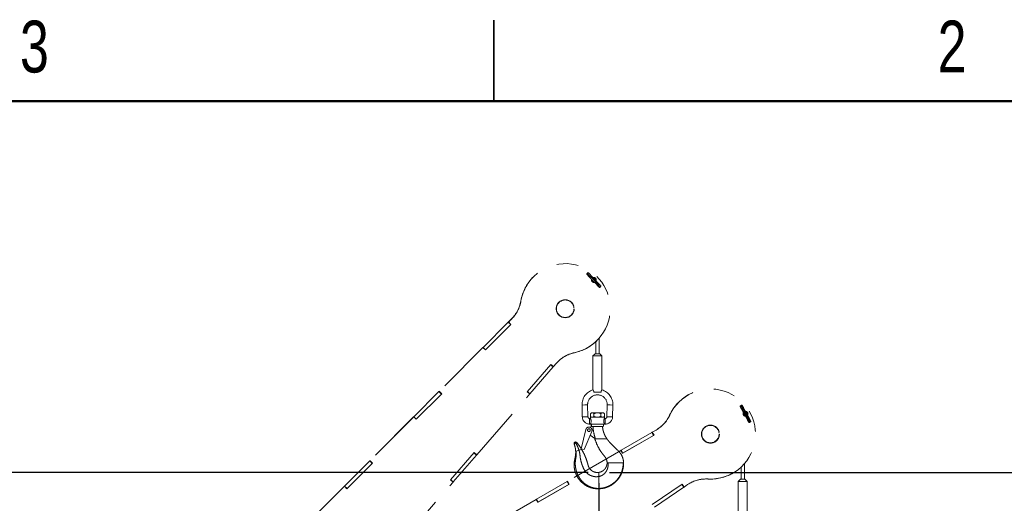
# Paper-space layout 'Sheet6' of a CAD drawing. Header units: inches. Extents: x 0.1 to 16.9, y 0.1 to 10.9.
# Tile 11 of 12: x 6.3 to 10.9, y 8.6 to 10.9. Entities that reach past the tile are written whole.
import ezdxf

# ---------------------------------------------------------------- set-up
doc = ezdxf.new("R2010")
doc.units = ezdxf.units.IN
doc.header["$MEASUREMENT"] = 0
doc.linetypes.add('PHANTOM', pattern=[0.5, 0.25, -0.05, 0.05, -0.05, 0.05, -0.05])
doc.layers.add('FORMAT', color=7, linetype='Continuous')
doc.styles.add('SLDTEXTSTYLE0', font='TXT', dxfattribs={"width": 0.75})
doc.dimstyles.new('SLDDIMSTYLE17', dxfattribs={"dimtxt": 0.104167, "dimasz": 0.13, "dimexe": 0, "dimexo": 0.0625, "dimgap": 0.026042, "dimtad": 0, "dimtih": 1, "dimtoh": 1, "dimdec": 0, "dimlfac": 12, "dimrnd": 1e-09, "dimzin": 12, "dimdsep": 46, "dimtxsty": 'SLDTEXTSTYLE0', "dimsah": 1, "dimcen": 0.09, "dimadec": 0, "dimazin": 3, "dimtfac": 1, "dimtdec": 0, "dimtofl": 0, "dimtmove": 0, "dimatfit": 3, "dimfxl": 1, "dimfrac": 2, "dimtolj": 1, "dimtzin": 12, "dimarcsym": 0})

# ---------------------------------------------------------------- blocks, each defined once
blk = doc.blocks.new('_D_98')
at = {"layer": 'FORMAT', "color": 7}
for p, q in [((8.9867, 8.7322), (8.9867, 2.8494)), ((6.9637, 3.1813), (6.9637, 2.8494)), ((7.812, 3.1266), (7.7803, 3.1266)), ((7.7803, 3.1266), (7.7803, 2.9611)), ((8.0429, 3.1266), (8.0746, 3.1266)), ((8.0746, 3.1266), (8.0746, 2.9611)), ((6.9637, 2.9744), (7.6927, 2.9744)), ((8.9867, 2.9744), (8.1622, 2.9744)), ((7.7803, 2.9611), (7.812, 2.9611)), ((8.0746, 2.9611), (8.0429, 2.9611))]:
    blk.add_line(p, q, dxfattribs=at)
for points in [[(6.9637, 2.9744), (7.0937, 2.9544), (7.0937, 2.9944)], [(8.9867, 2.9744), (8.8567, 2.9944), (8.8567, 2.9544)]]:
    blk.add_solid(points, dxfattribs=at)
at = {"layer": 'FORMAT', "color": 7, "char_height": 0.10417, "attachment_point": 1, "style": 'SLDTEXTSTYLE0'}
for s, insert in [('617', (7.812, 3.0954)), ('24', (7.8505, 2.9354))]:
    blk.add_mtext(s, dxfattribs=dict(at, insert=insert))
blk = doc.blocks.new('_D_102')
at = {"layer": 'FORMAT', "color": 7}
for p, q in [((9.0367, 8.7822), (12.7457, 8.7822)), ((12.6207, 8.7822), (12.6207, 6.4717)), ((12.4668, 6.4506), (12.4351, 6.4506)), ((12.4351, 6.4506), (12.4351, 6.2851)), ((12.7747, 6.4506), (12.8063, 6.4506)), ((12.8063, 6.4506), (12.8063, 6.2851)), ((12.4351, 6.2851), (12.4668, 6.2851)), ((12.8063, 6.2851), (12.7747, 6.2851)), ((12.6207, 3.4396), (12.6207, 6.1251)), ((7.1804, 3.4396), (12.7457, 3.4396))]:
    blk.add_line(p, q, dxfattribs=at)
for points in [[(12.6207, 8.7822), (12.6007, 8.6522), (12.6407, 8.6522)], [(12.6207, 3.4396), (12.6407, 3.5696), (12.6007, 3.5696)]]:
    blk.add_solid(points, dxfattribs=at)
at = {"layer": 'FORMAT', "color": 7, "char_height": 0.10417, "attachment_point": 1, "style": 'SLDTEXTSTYLE0'}
for s, insert in [('1628', (12.4668, 6.4194)), ('64', (12.5438, 6.2594))]:
    blk.add_mtext(s, dxfattribs=dict(at, insert=insert))
blk = doc.blocks.new('_D_106')
at = {"layer": 'FORMAT', "color": 7}
for p, q in [((8.9367, 8.7822), (4.1921, 8.7822)), ((4.3171, 8.7822), (4.3171, 6.975)), ((4.1631, 6.9538), (4.1314, 6.9538)), ((4.1314, 6.9538), (4.1314, 6.7883)), ((4.471, 6.9538), (4.5027, 6.9538)), ((4.5027, 6.9538), (4.5027, 6.7883)), ((4.1314, 6.7883), (4.1631, 6.7883)), ((4.5027, 6.7883), (4.471, 6.7883)), ((4.3171, 4.7417), (4.3171, 6.6283)), ((6.7523, 4.7417), (4.1921, 4.7417))]:
    blk.add_line(p, q, dxfattribs=at)
for points in [[(4.3171, 8.7822), (4.2971, 8.6522), (4.3371, 8.6522)], [(4.3171, 4.7417), (4.3371, 4.8717), (4.2971, 4.8717)]]:
    blk.add_solid(points, dxfattribs=at)
at = {"layer": 'FORMAT', "color": 7, "char_height": 0.10417, "attachment_point": 1, "style": 'SLDTEXTSTYLE0'}
for s, insert in [('1232', (4.1631, 6.9226)), ('48', (4.2401, 6.7626))]:
    blk.add_mtext(s, dxfattribs=dict(at, insert=insert))

psp = doc.layouts.new('Sheet6')

# ---------------------------------------------------------------- linework, layer by layer
at = {"color": 7, "linetype": 'Continuous', "lineweight": 25}
for p, q in [((8.5, 10.5), (8.5, 10.875)), ((8.5, 10.875), (8.5, 10.5))]:
    psp.add_line(p, q, dxfattribs=at)
at = {"color": 7, "linetype": 'Continuous', "lineweight": 50}
psp.add_line((0.5, 10.5), (16.5, 10.5), dxfattribs=at)
at = {"color": 7, "linetype": 'PHANTOM', "lineweight": 18}
for p, q in [((8.6845, 9.6879), (8.6841, 9.6876)), ((8.6255, 9.575), (8.6259, 9.5754)), ((8.5827, 9.4923), (8.5683, 9.4779)), ((8.583, 9.4926), (8.5686, 9.4783)), ((8.5827, 9.4923), (8.583, 9.4926)), ((8.4512, 9.3608), (8.5672, 9.4768)), ((8.5797, 9.4672), (8.4612, 9.3487)), ((8.4622, 9.3498), (8.5783, 9.4658)), ((8.5672, 9.4768), (8.5681, 9.4777)), ((8.5783, 9.4658), (8.5672, 9.4768)), ((8.5683, 9.4779), (8.5681, 9.4777)), ((8.5791, 9.4666), (8.5681, 9.4777)), ((8.5683, 9.4779), (8.5686, 9.4783)), ((8.5683, 9.4779), (8.5794, 9.4669)), ((8.5686, 9.4783), (8.5797, 9.4672)), ((8.5783, 9.4658), (8.5791, 9.4666)), ((8.5794, 9.4669), (8.5791, 9.4666)), ((8.5794, 9.4669), (8.5797, 9.4672)), ((8.988, 9.3313), (8.988, 9.4029)), ((8.4498, 9.3594), (8.2474, 9.157)), ((8.4501, 9.3598), (8.2477, 9.1573)), ((8.4501, 9.3598), (8.4498, 9.3594)), ((8.4498, 9.3594), (8.4501, 9.3598)), ((8.4501, 9.3598), (8.4503, 9.3599)), ((8.4501, 9.3598), (8.4501, 9.3598)), ((8.4612, 9.3487), (8.4501, 9.3598)), ((8.4503, 9.3599), (8.4512, 9.3608)), ((8.4613, 9.3488), (8.4503, 9.3599)), ((8.4622, 9.3498), (8.4512, 9.3608)), ((8.4612, 9.3487), (8.4613, 9.3488)), ((8.4612, 9.3487), (8.4612, 9.3487)), ((8.4613, 9.3488), (8.4622, 9.3498)), ((8.9724, 9.3868), (8.9724, 9.3313)), ((8.9775, 9.3916), (8.9778, 9.392)), ((8.8736, 9.3357), (8.8739, 9.3361)), ((8.9698, 9.3313), (8.9594, 9.3208)), ((8.9594, 9.3208), (8.9594, 9.1638)), ((9.0011, 9.3208), (8.9594, 9.3208)), ((8.9906, 9.3313), (8.9698, 9.3313)), ((9.0011, 9.3208), (8.9906, 9.3313)), ((9.0011, 9.1638), (9.0011, 9.3208)), ((8.6545, 9.1552), (8.7644, 9.2817)), ((8.6673, 9.1461), (8.7749, 9.2699)), ((8.7749, 9.2699), (8.7631, 9.2802)), ((8.7757, 9.2708), (8.7639, 9.2811)), ((8.7644, 9.2817), (8.7762, 9.2714)), ((8.7749, 9.2699), (8.7757, 9.2708)), ((8.7757, 9.2708), (8.7761, 9.2712)), ((8.7759, 9.2711), (8.7762, 9.2714)), ((8.7762, 9.2714), (8.7893, 9.2864)), ((8.1303, 9.0399), (8.2463, 9.1559)), ((8.2588, 9.1463), (8.1402, 9.0278)), ((8.1413, 9.0288), (8.2573, 9.1448)), ((8.2463, 9.1559), (8.2471, 9.1568)), ((8.2573, 9.1448), (8.2463, 9.1559)), ((8.2474, 9.157), (8.2471, 9.1568)), ((8.2582, 9.1457), (8.2471, 9.1568)), ((8.2474, 9.157), (8.2477, 9.1573)), ((8.2474, 9.157), (8.2584, 9.1459)), ((8.2477, 9.1573), (8.2588, 9.1463)), ((8.2573, 9.1448), (8.2582, 9.1457)), ((8.2584, 9.1459), (8.2582, 9.1457)), ((8.2584, 9.1459), (8.2588, 9.1463)), ((8.4214, 8.8632), (8.6663, 9.1449)), ((8.6663, 9.1449), (8.6545, 9.1552)), ((8.6663, 9.145), (8.6545, 9.1552)), ((8.6664, 9.1451), (8.6546, 9.1553)), ((8.6673, 9.1461), (8.6555, 9.1563)), ((8.6663, 9.145), (8.6664, 9.1451)), ((8.6663, 9.1449), (8.6663, 9.145)), ((8.6664, 9.1451), (8.6673, 9.1461)), ((8.9967, 9.1541), (8.9638, 9.1541)), ((9.4005, 9.1405), (9.4001, 9.1403)), ((8.9088, 9.0938), (8.9218, 9.0941)), ((8.9088, 9.0938), (8.9102, 9.0387)), ((8.9218, 9.0941), (8.9348, 9.0945)), ((8.9363, 9.0394), (8.9348, 9.0945)), ((9.0256, 9.0945), (9.0242, 9.0394)), ((9.0386, 9.0941), (9.0256, 9.0945)), ((9.0517, 9.0938), (9.0386, 9.0941)), ((9.0502, 9.0387), (9.0517, 9.0938)), ((8.1289, 9.0385), (7.9264, 8.836)), ((8.1292, 9.0388), (7.9268, 8.8364)), ((8.1292, 9.0388), (8.1289, 9.0385)), ((8.1289, 9.0385), (8.1292, 9.0388)), ((8.1292, 9.0388), (8.1293, 9.039)), ((8.1292, 9.0388), (8.1292, 9.0388)), ((8.1402, 9.0278), (8.1292, 9.0388)), ((8.1293, 9.039), (8.1303, 9.0399)), ((8.1404, 9.0279), (8.1293, 9.039)), ((8.1413, 9.0288), (8.1303, 9.0399)), ((8.9102, 9.0387), (8.9233, 9.039)), ((8.9233, 9.039), (8.9363, 9.0394)), ((8.9481, 9.0318), (8.944, 9.0318)), ((8.944, 9.0188), (8.944, 9.0318)), ((8.9524, 9.0581), (8.9481, 9.0538)), ((8.9481, 9.0538), (8.9481, 9.0414)), ((8.9481, 9.0414), (8.9524, 9.0371)), ((8.9481, 9.0371), (8.9481, 9.0318)), ((8.9481, 9.0371), (9.0123, 9.0371)), ((8.9562, 9.0581), (8.9524, 9.0581)), ((8.9802, 9.0581), (8.9562, 9.0581)), ((8.9642, 9.0538), (8.9642, 9.0414)), ((9.0043, 9.0581), (8.9802, 9.0581)), ((8.9963, 9.0538), (8.9963, 9.0414)), ((9.008, 9.0581), (9.0043, 9.0581)), ((9.0123, 9.0538), (9.008, 9.0581)), ((9.008, 9.0371), (9.0123, 9.0414)), ((9.0165, 9.0318), (9.0122, 9.0318)), ((9.0123, 9.0538), (9.0123, 9.0414)), ((9.0123, 9.0317), (9.0123, 9.0371)), ((9.0165, 9.0188), (9.0165, 9.0318)), ((9.0372, 9.039), (9.0242, 9.0394)), ((9.0502, 9.0387), (9.0372, 9.039)), ((9.3144, 9.0468), (9.3148, 9.047)), ((8.1402, 9.0278), (8.1404, 9.0279)), ((8.1403, 9.0278), (8.1402, 9.0278)), ((8.1404, 9.0279), (8.1413, 9.0288)), ((8.939, 8.9919), (8.9578, 8.9943)), ((8.944, 9.0058), (8.944, 9.0188)), ((8.944, 9.0058), (8.9481, 9.0058)), ((9.0123, 9.0058), (8.9481, 9.0058)), ((8.9575, 8.9943), (8.9578, 8.9943)), ((8.9578, 8.9943), (8.9591, 8.9943)), ((8.9591, 8.9943), (9.0022, 8.9943)), ((9.0123, 9.0058), (9.0165, 9.0058)), ((9.0165, 9.0058), (9.0165, 9.0188)), ((8.9051, 8.8916), (8.9268, 8.981)), ((8.9541, 8.972), (8.9191, 8.8882)), ((8.944, 8.9468), (8.9445, 8.949)), ((8.9676, 8.9387), (8.9469, 8.9547)), ((8.9702, 8.9387), (8.9676, 8.9387)), ((8.9678, 8.9387), (8.9684, 8.9363)), ((9.0905, 8.885), (9.2326, 8.967)), ((9.2422, 8.9545), (9.097, 8.8707)), ((9.0983, 8.8714), (9.2404, 8.9535)), ((9.2326, 8.967), (9.2337, 8.9676)), ((9.2404, 8.9535), (9.2326, 8.967)), ((9.234, 8.9678), (9.2337, 8.9676)), ((9.2415, 8.9541), (9.2337, 8.9676)), ((9.2516, 8.978), (9.234, 8.9678)), ((9.234, 8.9678), (9.2344, 8.968)), ((9.234, 8.9678), (9.2418, 8.9543)), ((9.252, 8.9782), (9.2344, 8.968)), ((9.2344, 8.968), (9.2422, 8.9545)), ((9.2404, 8.9535), (9.2415, 8.9541)), ((9.2418, 8.9543), (9.2415, 8.9541)), ((9.2418, 8.9543), (9.2422, 8.9545)), ((9.2516, 8.978), (9.252, 8.9782)), ((8.8772, 8.9159), (8.8757, 8.9151)), ((8.8801, 8.9175), (8.8772, 8.9159)), ((8.9682, 8.9367), (8.985, 8.9367)), ((9.0226, 8.9367), (9.0245, 8.9367)), ((8.2997, 8.747), (8.4096, 8.8735)), ((8.3125, 8.7379), (8.4201, 8.8618)), ((8.4201, 8.8618), (8.4083, 8.872)), ((8.4209, 8.8627), (8.4091, 8.8729)), ((8.4096, 8.8735), (8.4214, 8.8632)), ((8.4201, 8.8618), (8.4209, 8.8627)), ((8.4209, 8.8627), (8.4213, 8.8631)), ((8.4211, 8.8629), (8.4214, 8.8632)), ((9.0888, 8.884), (8.8409, 8.7409)), ((9.0892, 8.8842), (8.8413, 8.7411)), ((8.8818, 8.8805), (8.8794, 8.8798)), ((8.8949, 8.8845), (8.8818, 8.8805)), ((8.9071, 8.8882), (8.8949, 8.8845)), ((8.9191, 8.8882), (8.9051, 8.8916)), ((9.0892, 8.8842), (9.0888, 8.884)), ((9.0888, 8.884), (9.0892, 8.8842)), ((9.0892, 8.8842), (9.0894, 8.8843)), ((9.0892, 8.8842), (9.0892, 8.8842)), ((9.097, 8.8707), (9.0892, 8.8842)), ((9.0894, 8.8843), (9.0905, 8.885)), ((9.0972, 8.8708), (9.0894, 8.8843)), ((9.0983, 8.8714), (9.0905, 8.885)), ((9.097, 8.8707), (9.0972, 8.8708)), ((9.0971, 8.8707), (9.097, 8.8707)), ((9.0972, 8.8708), (9.0983, 8.8714)), ((7.8093, 8.7189), (7.9253, 8.835)), ((7.9378, 8.8253), (7.8193, 8.7068)), ((7.8204, 8.7079), (7.9364, 8.8239)), ((7.9253, 8.835), (7.9262, 8.8358)), ((7.9364, 8.8239), (7.9253, 8.835)), ((7.9264, 8.836), (7.9262, 8.8358)), ((7.9372, 8.8248), (7.9262, 8.8358)), ((7.9264, 8.836), (7.9268, 8.8364)), ((7.9264, 8.836), (7.9375, 8.825)), ((7.9268, 8.8364), (7.9378, 8.8253)), ((7.9364, 8.8239), (7.9372, 8.8248)), ((7.9375, 8.825), (7.9372, 8.8248)), ((7.9375, 8.825), (7.9378, 8.8253)), ((9.0249, 8.8263), (9.0294, 8.8263)), ((9.0373, 8.8263), (9.0994, 8.8263)), ((9.0994, 8.8263), (9.1006, 8.8263)), ((9.1006, 8.8263), (9.1013, 8.8263)), ((9.6451, 8.8065), (9.6451, 8.7511)), ((9.6607, 8.7511), (9.6607, 8.8225)), ((8.9867, 8.7818), (8.9867, 8.7628)), ((9.6068, 8.7785), (9.6072, 8.7788)), ((7.8079, 8.7175), (7.6055, 8.5151)), ((7.8083, 8.7179), (7.6058, 8.5154)), ((7.8083, 8.7179), (7.8079, 8.7175)), ((7.8079, 8.7175), (7.8083, 8.7179)), ((7.8083, 8.7179), (7.8084, 8.718)), ((7.8083, 8.7179), (7.8083, 8.7179)), ((7.8193, 8.7068), (7.8083, 8.7179)), ((7.8084, 8.718), (7.8093, 8.7189)), ((7.8194, 8.707), (7.8084, 8.718)), ((7.8204, 8.7079), (7.8093, 8.7189)), ((8.0666, 8.4551), (8.3115, 8.7368)), ((8.3115, 8.7368), (8.2997, 8.747)), ((8.3115, 8.7368), (8.2997, 8.747)), ((8.3116, 8.7369), (8.2999, 8.7472)), ((8.3125, 8.7379), (8.3007, 8.7481)), ((8.3115, 8.7368), (8.3116, 8.7369)), ((8.3115, 8.7368), (8.3115, 8.7368)), ((8.3116, 8.7369), (8.3125, 8.7379)), ((8.6974, 8.658), (8.8395, 8.7401)), ((8.8491, 8.7276), (8.704, 8.6438)), ((8.7053, 8.6445), (8.8474, 8.7266)), ((8.8395, 8.7401), (8.8406, 8.7407)), ((8.8474, 8.7266), (8.8395, 8.7401)), ((8.8409, 8.7409), (8.8406, 8.7407)), ((8.8484, 8.7272), (8.8406, 8.7407)), ((8.8409, 8.7409), (8.8413, 8.7411)), ((8.8409, 8.7409), (8.8487, 8.7273)), ((8.8413, 8.7411), (8.8491, 8.7276)), ((8.8474, 8.7266), (8.8484, 8.7272)), ((8.8487, 8.7273), (8.8484, 8.7272)), ((8.8487, 8.7273), (8.8491, 8.7276)), ((9.2337, 8.6337), (9.3726, 8.7275)), ((9.2437, 8.6216), (9.3797, 8.7134)), ((9.3797, 8.7134), (9.371, 8.7263)), ((9.3807, 8.7141), (9.372, 8.727)), ((9.3726, 8.7275), (9.3813, 8.7145)), ((9.3797, 8.7134), (9.3807, 8.7141)), ((9.3807, 8.7141), (9.3811, 8.7144)), ((9.3809, 8.7143), (9.3813, 8.7145)), ((9.3813, 8.7145), (9.3978, 8.7256)), ((9.492, 8.7514), (9.4924, 8.7517)), ((9.6425, 8.7511), (9.6321, 8.7407)), ((9.6321, 8.7407), (9.6321, 8.5837)), ((9.6737, 8.7407), (9.6321, 8.7407)), ((9.6633, 8.7511), (9.6425, 8.7511)), ((9.6737, 8.7407), (9.6633, 8.7511)), ((9.6737, 8.5837), (9.6737, 8.7407)), ((7.8193, 8.7068), (7.8194, 8.707)), ((7.8193, 8.7068), (7.8193, 8.7068)), ((7.8194, 8.707), (7.8204, 8.7079)), ((8.9867, 8.7077), (8.9867, 8.7063)), ((8.6957, 8.6571), (8.4478, 8.5139)), ((8.6962, 8.6573), (8.4482, 8.5141)), ((8.6962, 8.6573), (8.6957, 8.6571)), ((8.6957, 8.6571), (8.6962, 8.6573)), ((8.6962, 8.6573), (8.6963, 8.6574)), ((8.6962, 8.6573), (8.6962, 8.6573)), ((8.704, 8.6438), (8.6962, 8.6573)), ((8.6963, 8.6574), (8.6974, 8.658)), ((8.7041, 8.6439), (8.6963, 8.6574)), ((8.7053, 8.6445), (8.6974, 8.658)), ((8.704, 8.6438), (8.7041, 8.6439)), ((8.704, 8.6438), (8.704, 8.6438)), ((8.7041, 8.6439), (8.7053, 8.6445))]:
    psp.add_line(p, q, dxfattribs=at)
for centre, radius in [((8.8308, 9.5396), 0.0417), ((8.8308, 9.5396), 0.0404), ((8.9408, 8.9776), 0.00625), ((9.5035, 8.9594), 0.0417), ((9.5035, 8.9594), 0.0404)]:
    psp.add_circle(centre, radius, dxfattribs=at)
for centre, radius, start, end in [((8.8311, 9.5399), 0.2083, 281.8461, 170.2066), ((8.8307, 9.5397), 0.2082, 134.7481, 170.2352), ((8.9459, 9.6966), 0.00173, 330.0823, 42.0809), ((8.9637, 9.6725), 0.0113, 163.9634, 284.3268), ((8.9633, 9.6721), 0.0104, 163.8351, 225.3883), ((8.9633, 9.6721), 0.00917, 168.4163, 225.3883), ((8.9636, 9.6725), 0.0113, 338.2807, 109.8593), ((8.9633, 9.6721), 0.0113, 341.2711, 107.039), ((8.9633, 9.6721), 0.0104, 343.8792, 104.7992), ((8.9633, 9.6721), 0.00917, 348.2819, 100.1518), ((8.9633, 9.6721), 0.0104, 225.3883, 285.1185), ((8.9633, 9.6721), 0.00917, 225.3883, 280.2433), ((8.9807, 9.6476), 0.00173, 150.0248, 222.1281), ((8.9937, 9.6439), 0.00243, 231.0358, 54.1191), ((8.4738, 9.6011), 0.1539, 315.0012, 350.2351), ((8.4742, 9.6015), 0.1539, 315.0012, 350.2351), ((8.8309, 9.5395), 0.2082, 281.8194, 314.7461), ((8.9054, 9.1854), 0.1539, 101.8192, 139.0009), ((8.9051, 9.1851), 0.1539, 101.8194, 134.7462), ((9.5039, 8.9597), 0.2083, 266.8461, 155.2066), ((8.9802, 9.0956), 0.0715, 106.9024, 181.5), ((8.9802, 9.0956), 0.0454, 358.5, 180), ((8.9802, 9.0956), 0.0715, 0, 73.112), ((9.5034, 8.9596), 0.2082, 119.7481, 155.2352), ((8.9802, 9.0956), 0.0454, 180, 181.5), ((8.9802, 9.0956), 0.0715, 358.5, 0), ((9.6553, 9.0813), 0.00173, 315.0823, 27.0809), ((8.944, 9.0396), 0.0337, 181.5, 270), ((8.944, 9.0396), 0.0077, 181.5, 270), ((8.9175, 9.0188), 0.0333, 336.9864, 23.0136), ((9.0165, 9.0396), 0.0077, 270, 358.5), ((9.0165, 9.0396), 0.0337, 270, 358.5), ((9.1746, 9.1113), 0.1539, 300.0012, 335.2351), ((9.175, 9.1115), 0.1539, 300.0012, 335.2351), ((9.6662, 9.0534), 0.0113, 148.9634, 269.3268), ((9.6658, 9.0531), 0.0104, 148.8351, 210.3883), ((9.6658, 9.0531), 0.00917, 153.4163, 210.3883), ((9.6658, 9.0531), 0.0104, 210.3883, 270.1185), ((9.6658, 9.0531), 0.00917, 210.3883, 265.2433), ((9.6662, 9.0534), 0.0113, 323.2807, 94.8593), ((9.6658, 9.0531), 0.0113, 326.2711, 92.039), ((9.6658, 9.0531), 0.0104, 328.8792, 89.7992), ((9.6658, 9.0531), 0.00917, 333.2819, 85.1518), ((8.9408, 8.9776), 0.0144, 337.2994, 166.315), ((8.9575, 9), 0.00576, 90, 270), ((9.0029, 9), 0.00576, 270, 90), ((9.6762, 9.025), 0.00173, 135.0248, 207.1281), ((9.6878, 9.018), 0.00243, 216.0358, 39.1191), ((8.943, 8.9471), 0.00104, 287.7873, 346.315), ((8.8792, 8.9157), 0.00714, 39.0805, 200.3566), ((8.8792, 8.9157), 0.00201, 65.0435, 174.3936), ((9.5035, 8.9593), 0.2082, 266.8194, 299.7461), ((9.4839, 8.598), 0.1539, 86.8192, 124.0009), ((9.4835, 8.5978), 0.1539, 86.8194, 119.7462)]:
    psp.add_arc(centre, radius, start, end, dxfattribs=at)
for points, knots in [([(8.9354, 9.7017), (8.935, 9.702), (8.9345, 9.7025), (8.9334, 9.7028), (8.9328, 9.7029), (8.9322, 9.7028), (8.9317, 9.7025), (8.9312, 9.7022), (8.9308, 9.7016), (8.9305, 9.701), (8.9305, 9.7004), (8.9306, 9.6998), (8.9309, 9.699), (8.9313, 9.6986), (8.9315, 9.6984)], [0, 0, 0, 0, 0.309296, 0.369628, 0.425568, 0.478867, 0.531178, 0.583692, 0.637002, 0.691318, 0.746903, 0.804415, 0.864953, 1, 1, 1, 1]), ([(8.9309, 9.6988), (8.9309, 9.6987), (8.931, 9.6985), (8.9321, 9.6973), (8.9343, 9.6949), (8.938, 9.691), (8.9432, 9.6856), (8.9482, 9.6804), (8.9526, 9.6759), (8.9563, 9.6721), (8.9604, 9.6679), (8.9644, 9.6638), (8.9688, 9.6593), (8.9732, 9.6547), (8.9774, 9.6504), (8.9809, 9.6468), (8.9835, 9.644), (8.9858, 9.6416), (8.9876, 9.6396), (8.9885, 9.6386), (8.9884, 9.6386), (8.9883, 9.6386)], [0, 0, 0, 0, 0.051854, 0.104011, 0.153219, 0.240505, 0.314238, 0.376686, 0.426323, 0.464506, 0.498892, 0.560804, 0.59523, 0.647436, 0.717026, 0.757675, 0.803013, 0.853583, 0.908898, 0.968089, 1, 1, 1, 1]), ([(8.9384, 9.7057), (8.9382, 9.7059), (8.9377, 9.7063), (8.9366, 9.7066), (8.9358, 9.7065), (8.9351, 9.7063), (8.9346, 9.7059), (8.9342, 9.7054), (8.934, 9.7048), (8.9339, 9.7043), (8.9339, 9.7038), (8.934, 9.7034), (8.9341, 9.703), (8.9343, 9.7027), (8.9345, 9.7025), (8.9346, 9.7024), (8.9346, 9.7023)], [0, 0, 0, 0, 0.168338, 0.330418, 0.410343, 0.488431, 0.563258, 0.633206, 0.696936, 0.753739, 0.80369, 0.847639, 0.88713, 0.924221, 0.961162, 1, 1, 1, 1]), ([(8.9346, 9.7023), (8.9346, 9.7023), (8.9345, 9.7023), (8.9354, 9.7012), (8.9372, 9.6992), (8.9395, 9.6967), (8.9422, 9.6939), (8.9457, 9.6903), (8.9499, 9.686), (8.9543, 9.6814), (8.9588, 9.6769), (8.9628, 9.6728), (8.9669, 9.6686), (8.9705, 9.6648), (8.9749, 9.6603), (8.9799, 9.6551), (8.9851, 9.6498), (8.9887, 9.6459), (8.9908, 9.6436), (8.9919, 9.6424), (8.9919, 9.6422), (8.9919, 9.6422)], [0, 0, 0, 0, 0.033694, 0.093292, 0.148942, 0.199781, 0.245331, 0.286145, 0.355971, 0.408316, 0.442819, 0.504847, 0.539286, 0.577518, 0.627196, 0.689642, 0.763278, 0.850299, 0.899283, 0.951139, 1, 1, 1, 1]), ([(8.9627, 9.6727), (8.9618, 9.6736), (8.9597, 9.6758), (8.9561, 9.6795), (8.9517, 9.6839), (8.9467, 9.6891), (8.9416, 9.6945), (8.9379, 9.6983), (8.9358, 9.7006), (8.9348, 9.7018), (8.9347, 9.702), (8.9347, 9.7021)], [0, 0, 0, 0, 0.063304, 0.141035, 0.242037, 0.368999, 0.51871, 0.695637, 0.795228, 0.900658, 1, 1, 1, 1]), ([(8.9472, 9.6978), (8.946, 9.6989), (8.9437, 9.7011), (8.941, 9.7035), (8.9391, 9.7052), (8.9385, 9.7056), (8.9382, 9.7058)], [0, 0, 0, 0, 0.246526, 0.497834, 0.750248, 1, 1, 1, 1]), ([(8.9957, 9.6454), (8.9957, 9.6455), (8.9956, 9.6457), (8.9945, 9.647), (8.9924, 9.6493), (8.9887, 9.6533), (8.9834, 9.6587), (8.9784, 9.6638), (8.974, 9.6683), (8.9704, 9.6721), (8.9663, 9.6763), (8.9623, 9.6804), (8.9579, 9.6849), (8.9534, 9.6895), (8.9492, 9.6938), (8.9458, 9.6974), (8.9431, 9.7002), (8.9408, 9.7027), (8.9391, 9.7046), (8.9381, 9.7057), (8.9383, 9.7057), (8.9383, 9.7056)], [0, 0, 0, 0, 0.051854, 0.104011, 0.153219, 0.240505, 0.314238, 0.376686, 0.426323, 0.464506, 0.498892, 0.560804, 0.59523, 0.647436, 0.717026, 0.757675, 0.803013, 0.853583, 0.908898, 0.968089, 1, 1, 1, 1]), ([(8.992, 9.642), (8.992, 9.642), (8.9922, 9.6419), (8.9912, 9.6431), (8.9895, 9.645), (8.9871, 9.6475), (8.9844, 9.6503), (8.9809, 9.6539), (8.9767, 9.6583), (8.9723, 9.6629), (8.9683, 9.667), (8.9658, 9.6695), (8.9643, 9.671)], [0, 0, 0, 0, 0.068681, 0.190167, 0.303606, 0.407238, 0.500086, 0.583283, 0.725617, 0.832317, 0.902649, 1, 1, 1, 1]), ([(8.9794, 9.6465), (8.9806, 9.6454), (8.9829, 9.6432), (8.9856, 9.6408), (8.9875, 9.639), (8.9881, 9.6386), (8.9884, 9.6384)], [0, 0, 0, 0, 0.246526, 0.497834, 0.750248, 1, 1, 1, 1]), ([(8.9882, 9.6386), (8.9885, 9.6383), (8.989, 9.6379), (8.99, 9.6376), (8.9909, 9.6377), (8.9915, 9.638), (8.992, 9.6384), (8.9924, 9.6389), (8.9927, 9.6394), (8.9928, 9.6399), (8.9928, 9.6404), (8.9927, 9.6409), (8.9925, 9.6412), (8.9924, 9.6415), (8.9922, 9.6418), (8.992, 9.6419), (8.992, 9.6419)], [0, 0, 0, 0, 0.168338, 0.330418, 0.410343, 0.488431, 0.563258, 0.633206, 0.696936, 0.753739, 0.80369, 0.847639, 0.88713, 0.924221, 0.961162, 1, 1, 1, 1]), ([(8.9638, 9.1541), (8.9636, 9.1553), (8.963, 9.1578), (8.9616, 9.1607), (8.9602, 9.1629), (8.9594, 9.164), (8.9595, 9.1639), (8.9595, 9.1638)], [0, 0, 0, 0, 0.211929, 0.422953, 0.653666, 0.898573, 1, 1, 1, 1]), ([(9.001, 9.1638), (9.001, 9.1639), (9.001, 9.1639), (9.0001, 9.1627), (8.9987, 9.1604), (8.9973, 9.1574), (8.9968, 9.155), (8.9967, 9.1541)], [0, 0, 0, 0, 0.132877, 0.360172, 0.595041, 0.840155, 1, 1, 1, 1]), ([(9.6464, 9.0889), (9.6461, 9.0894), (9.6458, 9.0899), (9.6448, 9.0905), (9.6443, 9.0907), (9.6437, 9.0908), (9.6431, 9.0907), (9.6425, 9.0905), (9.642, 9.0901), (9.6416, 9.0895), (9.6414, 9.0889), (9.6413, 9.0883), (9.6414, 9.0875), (9.6417, 9.0871), (9.6418, 9.0868)], [0, 0, 0, 0, 0.3092961, 0.3696277, 0.4255681, 0.4788669, 0.5311779, 0.5836924, 0.6370018, 0.6913179, 0.7469033, 0.8044148, 0.8649532, 1, 1, 1, 1]), ([(9.6414, 9.0873), (9.6414, 9.0872), (9.6414, 9.087), (9.6421, 9.0855), (9.6436, 9.0826), (9.6462, 9.0779), (9.6498, 9.0713), (9.6533, 9.065), (9.6564, 9.0596), (9.659, 9.055), (9.6618, 9.0499), (9.6646, 9.0449), (9.6677, 9.0394), (9.6708, 9.0338), (9.6737, 9.0285), (9.6762, 9.0241), (9.678, 9.0208), (9.6796, 9.0178), (9.6808, 9.0155), (9.6814, 9.0142), (9.6813, 9.0143), (9.6812, 9.0143)], [0, 0, 0, 0, 0.0518541, 0.1040109, 0.1532194, 0.2405053, 0.3142375, 0.3766855, 0.4263228, 0.464506, 0.4988925, 0.5608038, 0.5952301, 0.6474358, 0.7170264, 0.757675, 0.803013, 0.853583, 0.9088982, 0.9680894, 1, 1, 1, 1]), ([(9.6504, 9.092), (9.6502, 9.0923), (9.6498, 9.0928), (9.6489, 9.0933), (9.6481, 9.0935), (9.6474, 9.0934), (9.6468, 9.0932), (9.6463, 9.0928), (9.6459, 9.0923), (9.6456, 9.0919), (9.6455, 9.0914), (9.6455, 9.0909), (9.6455, 9.0905), (9.6456, 9.0902), (9.6458, 9.0899), (9.6458, 9.0898), (9.6459, 9.0897)], [0, 0, 0, 0, 0.168338, 0.330418, 0.410343, 0.488431, 0.563258, 0.633206, 0.696936, 0.753739, 0.80369, 0.847639, 0.88713, 0.924221, 0.961162, 1, 1, 1, 1]), ([(9.6459, 9.0897), (9.6458, 9.0897), (9.6457, 9.0898), (9.6463, 9.0884), (9.6475, 9.0861), (9.6492, 9.083), (9.651, 9.0797), (9.6534, 9.0753), (9.6564, 9.07), (9.6595, 9.0644), (9.6623, 9.0594), (9.664, 9.0563), (9.6651, 9.0545)], [0, 0, 0, 0, 0.068681, 0.190167, 0.303606, 0.407238, 0.500086, 0.583283, 0.725617, 0.832317, 0.902649, 1, 1, 1, 1]), ([(9.6857, 9.0166), (9.6857, 9.0166), (9.6858, 9.0165), (9.6852, 9.0178), (9.684, 9.0202), (9.6824, 9.0232), (9.6805, 9.0266), (9.6781, 9.031), (9.6751, 9.0363), (9.672, 9.0419), (9.6689, 9.0474), (9.6661, 9.0524), (9.6633, 9.0575), (9.6607, 9.0621), (9.6576, 9.0676), (9.6542, 9.0738), (9.6505, 9.0803), (9.648, 9.085), (9.6466, 9.0878), (9.6459, 9.0892), (9.6459, 9.0894), (9.6459, 9.0895)], [0, 0, 0, 0, 0.033694, 0.093292, 0.148942, 0.199781, 0.245331, 0.286145, 0.355971, 0.408316, 0.442819, 0.504847, 0.539286, 0.577518, 0.627196, 0.689642, 0.763278, 0.850299, 0.899283, 0.951139, 1, 1, 1, 1]), ([(9.6902, 9.0189), (9.6902, 9.0191), (9.6901, 9.0193), (9.6894, 9.0208), (9.6879, 9.0236), (9.6854, 9.0284), (9.6817, 9.0349), (9.6782, 9.0412), (9.6751, 9.0467), (9.6726, 9.0513), (9.6697, 9.0564), (9.6669, 9.0614), (9.6638, 9.0669), (9.6607, 9.0725), (9.6578, 9.0777), (9.6554, 9.0821), (9.6535, 9.0855), (9.6519, 9.0885), (9.6507, 9.0908), (9.6501, 9.0921), (9.6503, 9.092), (9.6503, 9.092)], [0, 0, 0, 0, 0.0518541, 0.1040109, 0.1532194, 0.2405053, 0.3142375, 0.3766855, 0.4263228, 0.464506, 0.4988925, 0.5608038, 0.5952301, 0.6474358, 0.7170264, 0.757675, 0.803013, 0.853583, 0.9088982, 0.9680894, 1, 1, 1, 1]), ([(9.6568, 9.0821), (9.656, 9.0834), (9.6543, 9.0862), (9.6524, 9.0892), (9.6509, 9.0914), (9.6505, 9.0919), (9.6503, 9.0922)], [0, 0, 0, 0, 0.246526, 0.497834, 0.750248, 1, 1, 1, 1]), ([(8.9481, 9.0538), (8.9492, 9.0548), (8.9515, 9.0569), (8.9543, 9.058), (8.9558, 9.0581), (8.9562, 9.0581)], [0, 0, 0, 0, 0.432385, 0.879553, 1, 1, 1, 1]), ([(8.9562, 9.0371), (8.9548, 9.0373), (8.952, 9.0378), (8.9494, 9.0402), (8.9481, 9.0414)], [0, 0, 0, 0, 0.503999, 1, 1, 1, 1]), ([(8.9562, 9.0581), (8.9576, 9.0579), (8.9604, 9.0574), (8.9629, 9.055), (8.9642, 9.0538)], [0, 0, 0, 0, 0.503999, 1, 1, 1, 1]), ([(8.9642, 9.0414), (8.9631, 9.0404), (8.9609, 9.0383), (8.9581, 9.0371), (8.9565, 9.0371), (8.9562, 9.0371)], [0, 0, 0, 0, 0.432385, 0.879553, 1, 1, 1, 1]), ([(8.9642, 9.0538), (8.9656, 9.0545), (8.9687, 9.0559), (8.9738, 9.0576), (8.9779, 9.0581), (8.98, 9.0581), (8.9802, 9.0581)], [0, 0, 0, 0, 0.2702358, 0.6134495, 0.9669213, 1, 1, 1, 1]), ([(8.9802, 9.0371), (8.98, 9.0371), (8.978, 9.0371), (8.9739, 9.0376), (8.9687, 9.0392), (8.9656, 9.0407), (8.9642, 9.0414)], [0, 0, 0, 0, 0.0330782, 0.3753818, 0.7297681, 1, 1, 1, 1]), ([(8.9802, 9.0581), (8.9838, 9.0577), (8.9894, 9.0571), (8.9944, 9.0547), (8.9963, 9.0538)], [0, 0, 0, 0, 0.631918, 1, 1, 1, 1]), ([(8.9963, 9.0414), (8.9944, 9.0405), (8.9894, 9.0381), (8.9838, 9.0374), (8.9802, 9.0371)], [0, 0, 0, 0, 0.368082, 1, 1, 1, 1]), ([(8.9963, 9.0538), (8.9974, 9.0548), (8.9996, 9.0569), (9.0024, 9.058), (9.004, 9.0581), (9.0043, 9.0581)], [0, 0, 0, 0, 0.432385, 0.879553, 1, 1, 1, 1]), ([(9.0043, 9.0371), (9.0029, 9.0373), (9.0001, 9.0378), (8.9975, 9.0402), (8.9963, 9.0414)], [0, 0, 0, 0, 0.503999, 1, 1, 1, 1]), ([(9.0043, 9.0581), (9.0057, 9.0579), (9.0085, 9.0574), (9.0111, 9.055), (9.0123, 9.0538)], [0, 0, 0, 0, 0.503999, 1, 1, 1, 1]), ([(9.0123, 9.0414), (9.0112, 9.0404), (9.009, 9.0383), (9.0062, 9.0371), (9.0046, 9.0371), (9.0043, 9.0371)], [0, 0, 0, 0, 0.432385, 0.879553, 1, 1, 1, 1]), ([(9.0123, 9.0058), (9.0123, 9.0059), (9.0122, 9.0062), (9.0114, 9.0083), (9.0104, 9.0114), (9.0096, 9.0154), (9.0095, 9.0198), (9.0099, 9.0239), (9.0108, 9.0275), (9.0117, 9.0302), (9.0123, 9.0318), (9.0123, 9.0317), (9.0122, 9.0317)], [0, 0, 0, 0, 0.101625, 0.20308, 0.309005, 0.419739, 0.525265, 0.623248, 0.723327, 0.831381, 0.941603, 1, 1, 1, 1]), ([(9.6662, 9.0525), (9.6669, 9.0513), (9.6683, 9.0486), (9.6708, 9.0442), (9.6739, 9.0387), (9.6774, 9.0324), (9.681, 9.0259), (9.6835, 9.0213), (9.685, 9.0185), (9.6857, 9.017), (9.6857, 9.0169), (9.6857, 9.0168)], [0, 0, 0, 0, 0.063304, 0.141035, 0.242037, 0.368999, 0.51871, 0.695637, 0.795228, 0.900658, 1, 1, 1, 1]), ([(8.9702, 8.9387), (8.9695, 8.941), (8.9657, 8.9527), (8.9615, 8.9713), (8.9601, 8.9877), (8.9595, 8.9943)], [0, 0, 0, 0, 0.129809, 0.650141, 1, 1, 1, 1]), ([(9.0022, 8.9943), (9.0028, 8.9943), (9.0035, 8.9943), (9.0034, 8.9943), (9.0034, 8.9943)], [0, 0, 0, 0, 0.833218, 1, 1, 1, 1]), ([(9.0248, 8.9364), (9.0219, 8.9408), (9.0162, 8.9496), (9.01, 8.9641), (9.0055, 8.9791), (9.0041, 8.9895), (9.0035, 8.9947)], [0, 0, 0, 0, 0.251083, 0.500753, 0.750056, 1, 1, 1, 1]), ([(9.6747, 9.0242), (9.6755, 9.0228), (9.6772, 9.0201), (9.6792, 9.0171), (9.6806, 9.0149), (9.681, 9.0144), (9.6813, 9.0141)], [0, 0, 0, 0, 0.246526, 0.497834, 0.750248, 1, 1, 1, 1]), ([(9.6811, 9.0143), (9.6813, 9.014), (9.6817, 9.0135), (9.6826, 9.0129), (9.6835, 9.0128), (9.6841, 9.0129), (9.6847, 9.0131), (9.6853, 9.0135), (9.6856, 9.0139), (9.6859, 9.0144), (9.686, 9.0149), (9.686, 9.0153), (9.686, 9.0157), (9.6859, 9.0161), (9.6858, 9.0163), (9.6857, 9.0165), (9.6856, 9.0166)], [0, 0, 0, 0, 0.168338, 0.330418, 0.410343, 0.488431, 0.563258, 0.633206, 0.696936, 0.753739, 0.80369, 0.847639, 0.88713, 0.924221, 0.961162, 1, 1, 1, 1]), ([(8.8735, 8.9138), (8.8733, 8.9136), (8.8727, 8.9133), (8.8726, 8.9133), (8.8725, 8.9132)], [0, 0, 0, 0, 0.469479, 1, 1, 1, 1]), ([(8.8725, 8.9132), (8.8743, 8.9078), (8.8779, 8.8969), (8.8789, 8.8855), (8.8794, 8.8798)], [0, 0, 0, 0, 0.5014437, 1, 1, 1, 1]), ([(8.8757, 8.9151), (8.8753, 8.9148), (8.8745, 8.9143), (8.8739, 8.914), (8.8735, 8.9138)], [0, 0, 0, 0, 0.479954, 1, 1, 1, 1]), ([(8.8848, 8.9202), (8.8848, 8.9202), (8.8847, 8.9202), (8.8844, 8.92), (8.884, 8.9198), (8.8832, 8.9193), (8.8819, 8.9186), (8.8807, 8.9179), (8.8801, 8.9175)], [0, 0, 0, 0, 0.128062, 0.250554, 0.3833, 0.500812, 0.749801, 1, 1, 1, 1]), ([(8.8801, 8.9175), (8.8833, 8.9115), (8.8891, 8.9009), (8.8931, 8.8895), (8.8949, 8.8845)], [0, 0, 0, 0, 0.562204, 1, 1, 1, 1]), ([(8.8848, 8.9202), (8.8893, 8.9144), (8.8973, 8.9041), (8.9041, 8.893), (8.9071, 8.8882)], [0, 0, 0, 0, 0.560615, 1, 1, 1, 1]), ([(8.9682, 8.9367), (8.9718, 8.9269), (8.9789, 8.9072), (8.992, 8.8845), (9.004, 8.8673), (9.0127, 8.8574), (9.019, 8.8489), (9.0223, 8.8418), (9.0245, 8.8342), (9.0247, 8.829), (9.0249, 8.8263)], [0, 0, 0, 0, 0.248866, 0.498436, 0.623929, 0.750063, 0.812755, 0.874993, 0.937251, 1, 1, 1, 1]), ([(8.985, 8.9367), (8.986, 8.9367), (8.9911, 8.9367), (9, 8.9367), (9.0116, 8.9367), (9.0189, 8.9367), (9.0226, 8.9367)], [0, 0, 0, 0, 0.080325, 0.40176, 0.70041, 1, 1, 1, 1]), ([(9.0245, 8.9367), (9.028, 8.9321), (9.035, 8.9229), (9.0476, 8.911), (9.0598, 8.8986), (9.0707, 8.8877), (9.0804, 8.8783), (9.0877, 8.8694), (9.0944, 8.8579), (9.0998, 8.8435), (9.1008, 8.8321), (9.1013, 8.8263)], [0, 0, 0, 0, 0.124662, 0.250511, 0.376429, 0.502347, 0.586257, 0.669391, 0.751927, 0.875423, 1, 1, 1, 1]), ([(8.9867, 8.7063), (8.9799, 8.7064), (8.9665, 8.7067), (8.9469, 8.7117), (8.9286, 8.7198), (8.9121, 8.7312), (8.8978, 8.7454), (8.8867, 8.7612), (8.879, 8.7777), (8.8741, 8.7941), (8.8718, 8.8111), (8.8721, 8.8284), (8.8756, 8.8453), (8.8796, 8.8623), (8.8794, 8.874), (8.8794, 8.8798)], [0, 0, 0, 0, 0.084036, 0.16695, 0.249424, 0.332268, 0.415753, 0.499372, 0.570828, 0.641769, 0.712485, 0.783486, 0.855311, 0.927659, 1, 1, 1, 1]), ([(8.9867, 8.7077), (8.9802, 8.708), (8.9673, 8.7086), (8.9487, 8.714), (8.9313, 8.7225), (8.9156, 8.7341), (8.9022, 8.7484), (8.8921, 8.7643), (8.8848, 8.7806), (8.8801, 8.7968), (8.8776, 8.8134), (8.8772, 8.8302), (8.8797, 8.8469), (8.8826, 8.8635), (8.8821, 8.8748), (8.8818, 8.8805)], [0, 0, 0, 0, 0.082727, 0.164734, 0.246682, 0.329304, 0.412832, 0.496848, 0.56902, 0.640851, 0.712386, 0.783865, 0.855563, 0.927589, 1, 1, 1, 1]), ([(8.9867, 8.7628), (8.9815, 8.7624), (8.9714, 8.7615), (8.9565, 8.7644), (8.943, 8.7701), (8.9312, 8.7785), (8.9215, 8.7894), (8.9145, 8.8032), (8.9084, 8.8184), (8.9035, 8.8349), (8.9001, 8.8515), (8.8991, 8.8683), (8.8963, 8.879), (8.8949, 8.8845)], [0, 0, 0, 0, 0.089237, 0.175419, 0.259609, 0.342769, 0.425618, 0.508872, 0.609662, 0.7096, 0.807505, 0.902905, 1, 1, 1, 1]), ([(8.9867, 8.7822), (8.9844, 8.7819), (8.98, 8.7815), (8.9723, 8.7822), (8.9645, 8.7842), (8.9575, 8.7877), (8.9506, 8.7925), (8.944, 8.7994), (8.9395, 8.8074), (8.9372, 8.814), (8.9359, 8.8198), (8.9339, 8.8269), (8.9306, 8.8374), (8.9255, 8.8513), (8.9178, 8.8692), (8.9109, 8.8815), (8.9071, 8.8882)], [0, 0, 0, 0, 0.0482277, 0.0908253, 0.1609855, 0.2127693, 0.2536384, 0.3347028, 0.4091738, 0.4421008, 0.479804, 0.5315321, 0.5972332, 0.7065476, 0.8407337, 1, 1, 1, 1]), ([(9.0249, 8.8267), (9.0247, 8.8233), (9.0243, 8.8171), (9.0217, 8.8093), (9.0189, 8.8037), (9.0158, 8.7993), (9.012, 8.7947), (9.0062, 8.7897), (8.9995, 8.7858), (8.9927, 8.7833), (8.9888, 8.7825), (8.9867, 8.7822)], [0, 0, 0, 0, 0.161253, 0.288039, 0.383373, 0.452794, 0.541263, 0.660631, 0.812144, 0.901135, 1, 1, 1, 1]), ([(9.0994, 8.8263), (9.0992, 8.8195), (9.0987, 8.8059), (9.0936, 8.7861), (9.0854, 8.7675), (9.074, 8.7506), (9.0599, 8.7359), (9.0436, 8.724), (9.0257, 8.7152), (9.0066, 8.7093), (8.9933, 8.7082), (8.9867, 8.7077)], [0, 0, 0, 0, 0.112722, 0.224321, 0.335851, 0.448108, 0.560721, 0.671069, 0.78062, 0.889923, 1, 1, 1, 1]), ([(9.0294, 8.8263), (9.0296, 8.822), (9.0301, 8.8136), (9.0276, 8.8013), (9.0231, 8.7901), (9.0165, 8.7802), (9.008, 8.772), (8.998, 8.7657), (8.9904, 8.7638), (8.9867, 8.7628)], [0, 0, 0, 0, 0.153248, 0.300377, 0.4430287, 0.5819394, 0.7236217, 0.8621787, 1, 1, 1, 1]), ([(9.1013, 8.8263), (9.101, 8.8194), (9.1006, 8.8056), (9.0954, 8.7856), (9.0871, 8.7667), (9.0755, 8.7495), (9.0611, 8.7347), (9.0446, 8.7226), (9.0263, 8.7137), (9.0069, 8.7078), (8.9934, 8.7068), (8.9867, 8.7063)], [0, 0, 0, 0, 0.112636, 0.224147, 0.335606, 0.447822, 0.560427, 0.670798, 0.780399, 0.88979, 1, 1, 1, 1]), ([(9.0294, 8.8263), (9.0299, 8.8263), (9.0307, 8.8263), (9.0329, 8.8263), (9.0352, 8.8263), (9.0367, 8.8263), (9.0373, 8.8263)], [0, 0, 0, 0, 0.267832, 0.535746, 0.799042, 1, 1, 1, 1]), ([(8.9867, 8.7628), (8.9867, 8.7592), (8.9867, 8.7496), (8.9867, 8.7353), (8.9867, 8.7204), (8.9867, 8.712), (8.9867, 8.7077)], [0, 0, 0, 0, 0.185295, 0.502719, 0.749247, 1, 1, 1, 1])]:
    psp.add_open_spline(points, degree=3, knots=knots, dxfattribs=at)

# ---------------------------------------------------------------- texts
at = {"color": 7, "linetype": 'Continuous', "lineweight": 0, "char_height": 0.24, "attachment_point": 2, "style": 'SLDTEXTSTYLE0'}
for s, insert in [('3', (6.3726, 10.8726)), ('2', (10.6226, 10.8726))]:
    psp.add_mtext(s, dxfattribs=dict(at, insert=insert))

# ---------------------------------------------------------------- dimensions: what is measured, and where the dimension line sits
at = {"layer": 'FORMAT', "color": 7}
for base, p1, p2, picture, middle in [((4.3171, 8.7822), (6.8023, 4.7417), (8.9867, 8.7822), '_D_106', (4.3171, 6.8016)), ((12.6207, 3.4396), (8.9867, 8.7822), (7.1304, 3.4396), '_D_102', (12.6207, 6.2984))]:
    dim = psp.add_linear_dim(base=base, p1=p1, p2=p2, angle=90, dimstyle='SLDDIMSTYLE17', dxfattribs=at)
    dim.commit()
    dim.dimension.update_dxf_attribs({"geometry": picture, "text_midpoint": middle, "dimtype": 160})
dim = psp.add_linear_dim(base=(8.9867, 2.9744), p1=(6.9637, 3.2313), p2=(8.9867, 8.7822), dimstyle='SLDDIMSTYLE17', dxfattribs=at)
dim.commit()
dim.dimension.update_dxf_attribs({"geometry": '_D_98', "text_midpoint": (7.9275, 2.9744), "dimtype": 160})

doc.saveas('drawing.dxf')
